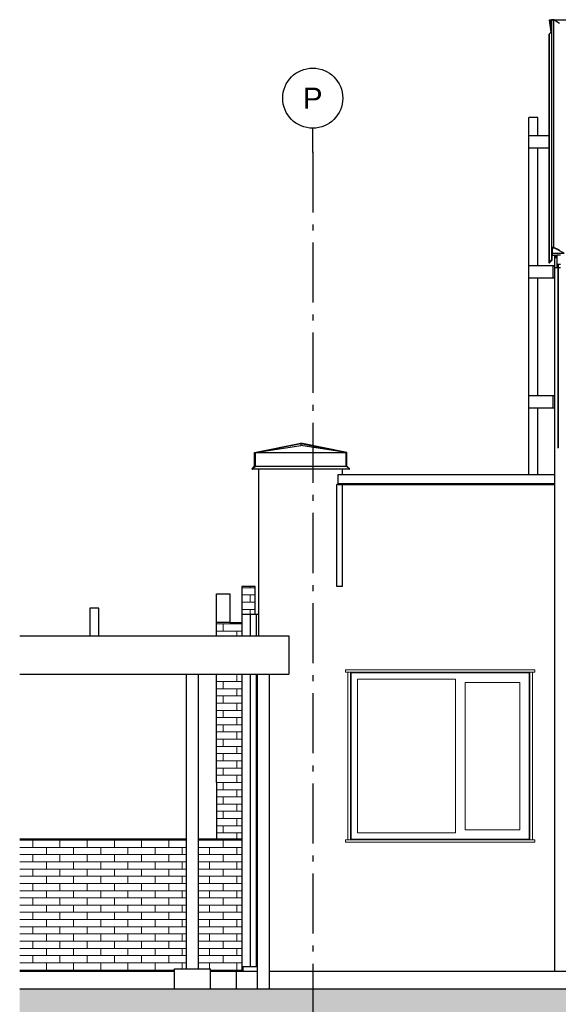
# Model space of a CAD drawing. Header units: millimetres. Extents: x -7120 to 52770, y -970 to 11565.
# Tile 2 of 24: x -7120 to -2641, y 3375 to 11565. Entities that reach past the tile are written whole.
import ezdxf
from ezdxf.enums import TextEntityAlignment as Align

# ---------------------------------------------------------------- set-up
doc = ezdxf.new("R2010")
doc.units = ezdxf.units.MM
doc.header["$LTSCALE"] = 0.5
doc.header["$MEASUREMENT"] = 0
doc.linetypes.add('Akselinje', pattern=[1500, 1000, -200, 100, -200])
doc.linetypes.add('PLINE', pattern=[0])
for name, color, linetype in [('216- Direkte fundamentering', 7, 'Continuous'), ('216- Direkte fundamentering(Nye konstruksjoner)', 7, 'Continuous'), ('222- Søyler', 7, 'Continuous'), ('223- Bjelker', 7, 'Continuous'), ('232- Ikke-bærende yttervegger', 7, 'Continuous'), ('232- Ikke-bærende yttervegger(Nye konstruksjoner)', 7, 'Continuous'), ('235- Utvendig kledning og overflate (Skravur)(Nye konstruksjoner)', 7, 'Continuous'), ('235- Utvendig kledning og overflate(Nye konstruksjoner)', 7, 'Continuous'), ('265- Gesimser_ takrenner og nedløp(Nye konstruksjoner)', 7, 'Continuous'), ('282- Utvendige trapper(Nye konstruksjoner)', 7, 'Continuous'), ('71-- Bearbeidet terreng', 7, 'Continuous'), ('71-- Bearbeidet terreng (Skravur)', 7, 'Continuous'), ('82-- Modullinjer', 7, 'Continuous')]:
    doc.layers.add(name, color=color, linetype=linetype)
doc.layers.add('234- Vinduer_ dører_ porter(Nye konstruksjoner)', color=7, linetype='Continuous', lineweight=0)
doc.layers.add('235- Utvendig kledning og overflate', color=7, linetype='Continuous', lineweight=0)
doc.styles.add('GENERATED_STYLE_1', font='arial.ttf')

# ---------------------------------------------------------------- blocks, each defined once
blk = doc.blocks.new('*X4')
at = {"layer": '235- Utvendig kledning og overflate', "linetype": 'PLINE'}
for p, q in [((-5273.1, 6540), (-5373.1, 6540)), ((-5373.1, 6480), (-5273.1, 6480)), ((-5315.5, 6540), (-5315.5, 6550)), ((-5315.5, 6440), (-5315.5, 6480))]:
    blk.add_line(p, q, dxfattribs=at)
blk = doc.blocks.new('*X5')
at = {"layer": '235- Utvendig kledning og overflate', "linetype": 'PLINE'}
for p, q in [((-5315.5, 6060), (-5315.5, 6120)), ((-5273.1, 6060), (-5373.1, 6060)), ((-5373.1, 6000), (-5273.1, 6000)), ((-5315.5, 5940), (-5315.5, 6000)), ((-5273.1, 5940), (-5373.1, 5940)), ((-5373.1, 5880), (-5273.1, 5880)), ((-5273.1, 5820), (-5373.1, 5820)), ((-5315.5, 5820), (-5315.5, 5880)), ((-5373.1, 5760), (-5273.1, 5760)), ((-5315.5, 5700), (-5315.5, 5760)), ((-5273.1, 5700), (-5373.1, 5700)), ((-5373.1, 5640), (-5273.1, 5640)), ((-5273.1, 5580), (-5373.1, 5580)), ((-5315.5, 5580), (-5315.5, 5640)), ((-5373.1, 5520), (-5273.1, 5520)), ((-5315.5, 5460), (-5315.5, 5520)), ((-5273.1, 5460), (-5373.1, 5460)), ((-5373.1, 5400), (-5273.1, 5400)), ((-5273.1, 5340), (-5373.1, 5340)), ((-5315.5, 5340), (-5315.5, 5400)), ((-5373.1, 5280), (-5273.1, 5280)), ((-5315.5, 5220), (-5315.5, 5280)), ((-5428.6, 5160), (-5428.6, 5220)), ((-5428.6, 5160), (-5428.6, 5220)), ((-5273.1, 5220), (-5373.1, 5220)), ((-5483.1, 5160), (-5428.6, 5160)), ((-5428.6, 5100), (-5483.1, 5100)), ((-5428.6, 5160), (-5273.1, 5160)), ((-5273.1, 5100), (-5428.6, 5100)), ((-5428.6, 5040), (-5428.6, 5100)), ((-5428.6, 5040), (-5428.6, 5100)), ((-5315.5, 5100), (-5315.5, 5160)), ((-5483.1, 5040), (-5428.6, 5040)), ((-5428.6, 5040), (-5273.1, 5040)), ((-5315.5, 4980), (-5315.5, 5040)), ((-5428.6, 4980), (-5483.1, 4980)), ((-5483.1, 4920), (-5428.6, 4920)), ((-5273.1, 4980), (-5428.6, 4980)), ((-5428.6, 4920), (-5428.6, 4980)), ((-5428.6, 4920), (-5428.6, 4980)), ((-5428.6, 4920), (-5273.1, 4920)), ((-5315.5, 4860), (-5315.5, 4920)), ((-5428.6, 4860), (-5483.1, 4860)), ((-5273.1, 4860), (-5428.6, 4860)), ((-5428.6, 4800), (-5428.6, 4860)), ((-5428.6, 4800), (-5428.6, 4860)), ((-5483.1, 4800), (-5428.6, 4800)), ((-5428.6, 4800), (-5273.1, 4800)), ((-5315.5, 4750), (-5315.5, 4800))]:
    blk.add_line(p, q, dxfattribs=at)
blk = doc.blocks.new('*X8')
at = {"layer": '235- Utvendig kledning og overflate(Nye konstruksjoner)', "linetype": 'PLINE'}
for p, q in [((-2640.7, 9530.9), (-2640.7, 8002.7)), ((-2640.7, 8000), (-2640.7, 9530.9))]:
    blk.add_line(p, q, dxfattribs=at)
blk = doc.blocks.new('*X55')
at = {"layer": '235- Utvendig kledning og overflate(Nye konstruksjoner)', "linetype": 'PLINE'}
for p, q in [((-2652.1, 9597.6), (-2671.1, 9597.6)), ((-2671.1, 9597.6), (-2652.1, 9597.6))]:
    blk.add_line(p, q, dxfattribs=at)
blk = doc.blocks.new('*X65')
at = {"layer": '235- Utvendig kledning og overflate', "linetype": 'PLINE'}
for p, q in [((-5428.6, 6060), (-5483.1, 6060)), ((-5483.1, 6000), (-5428.6, 6000)), ((-5373.1, 6060), (-5428.6, 6060)), ((-5428.6, 6000), (-5428.6, 6060)), ((-5428.6, 6000), (-5428.6, 6060)), ((-5428.6, 6000), (-5373.1, 6000)), ((-5428.6, 5940), (-5483.1, 5940)), ((-5373.1, 5940), (-5428.6, 5940)), ((-5428.6, 5880), (-5428.6, 5940)), ((-5428.6, 5880), (-5428.6, 5940)), ((-5483.1, 5880), (-5428.6, 5880)), ((-5428.6, 5820), (-5483.1, 5820)), ((-5428.6, 5880), (-5373.1, 5880)), ((-5373.1, 5820), (-5428.6, 5820)), ((-5428.6, 5760), (-5428.6, 5820)), ((-5428.6, 5760), (-5428.6, 5820)), ((-5483.1, 5760), (-5428.6, 5760)), ((-5428.6, 5760), (-5373.1, 5760)), ((-5428.6, 5700), (-5483.1, 5700)), ((-5373.1, 5700), (-5428.6, 5700)), ((-5428.6, 5640), (-5428.6, 5700)), ((-5428.6, 5640), (-5428.6, 5700)), ((-5483.1, 5640), (-5428.6, 5640)), ((-5428.6, 5580), (-5483.1, 5580)), ((-5428.6, 5640), (-5373.1, 5640)), ((-5373.1, 5580), (-5428.6, 5580)), ((-5428.6, 5520), (-5428.6, 5580)), ((-5428.6, 5520), (-5428.6, 5580)), ((-5483.1, 5520), (-5428.6, 5520)), ((-5428.6, 5520), (-5373.1, 5520)), ((-5428.6, 5460), (-5483.1, 5460)), ((-5373.1, 5460), (-5428.6, 5460)), ((-5428.6, 5400), (-5428.6, 5460)), ((-5428.6, 5400), (-5428.6, 5460)), ((-5483.1, 5400), (-5428.6, 5400)), ((-5428.6, 5340), (-5483.1, 5340)), ((-5428.6, 5400), (-5373.1, 5400)), ((-5373.1, 5340), (-5428.6, 5340)), ((-5428.6, 5280), (-5428.6, 5340)), ((-5428.6, 5280), (-5428.6, 5340)), ((-5483.1, 5280), (-5428.6, 5280)), ((-5428.6, 5280), (-5373.1, 5280)), ((-5428.6, 5220), (-5483.1, 5220)), ((-5373.1, 5220), (-5428.6, 5220))]:
    blk.add_line(p, q, dxfattribs=at)
blk = doc.blocks.new('*X66')
at = {"layer": '235- Utvendig kledning og overflate', "linetype": 'PLINE'}
for p, q in [((-5428.6, 6540), (-5483.1, 6540)), ((-5483.1, 6480), (-5428.6, 6480)), ((-5373.1, 6540), (-5428.6, 6540)), ((-5428.6, 6480), (-5428.6, 6540)), ((-5428.6, 6480), (-5428.6, 6540)), ((-5428.6, 6480), (-5373.1, 6480))]:
    blk.add_line(p, q, dxfattribs=at)
blk = doc.blocks.new('*X67')
at = {"layer": '235- Utvendig kledning og overflate', "linetype": 'PLINE'}
for p, q in [((-5202.4, 6840), (-5273.1, 6840)), ((-5202.4, 6840), (-5202.4, 6850)), ((-5202.4, 6840), (-5202.4, 6850)), ((-5163.1, 6840), (-5202.4, 6840)), ((-5273.1, 6780), (-5202.4, 6780)), ((-5202.4, 6720), (-5273.1, 6720)), ((-5202.4, 6780), (-5163.1, 6780)), ((-5202.4, 6720), (-5202.4, 6780)), ((-5202.4, 6720), (-5202.4, 6780)), ((-5163.1, 6720), (-5202.4, 6720)), ((-5273.1, 6660), (-5202.4, 6660)), ((-5202.4, 6660), (-5163.1, 6660)), ((-5202.4, 6620), (-5202.4, 6660)), ((-5202.4, 6620), (-5202.4, 6660))]:
    blk.add_line(p, q, dxfattribs=at)
blk = doc.blocks.new('*X68')
at = {"layer": '235- Utvendig kledning og overflate', "linetype": 'PLINE'}
for p, q in [((-7011.9, 4740), (-7120.4, 4740)), ((-7120.4, 4680), (-7011.9, 4680)), ((-6785.7, 4740), (-7011.9, 4740)), ((-7011.9, 4680), (-7011.9, 4740)), ((-7011.9, 4680), (-7011.9, 4740)), ((-7011.9, 4680), (-6785.7, 4680)), ((-6898.8, 4740), (-6898.8, 4750)), ((-6898.8, 4620), (-6898.8, 4680)), ((-6559.5, 4740), (-6785.7, 4740)), ((-6785.7, 4680), (-6785.7, 4740)), ((-6785.7, 4680), (-6785.7, 4740)), ((-6785.7, 4680), (-6559.5, 4680)), ((-6672.6, 4740), (-6672.6, 4750)), ((-6672.6, 4620), (-6672.6, 4680)), ((-6333.3, 4740), (-6559.5, 4740)), ((-6559.5, 4680), (-6559.5, 4740)), ((-6559.5, 4680), (-6559.5, 4740)), ((-6559.5, 4680), (-6333.3, 4680)), ((-6446.4, 4740), (-6446.4, 4750)), ((-6446.4, 4620), (-6446.4, 4680)), ((-6107.1, 4740), (-6333.3, 4740)), ((-6333.3, 4680), (-6333.3, 4740)), ((-6333.3, 4680), (-6333.3, 4740)), ((-6333.3, 4680), (-6107.1, 4680)), ((-6220.2, 4740), (-6220.2, 4750)), ((-6220.2, 4620), (-6220.2, 4680)), ((-5880.9, 4740), (-6107.1, 4740)), ((-6107.1, 4680), (-6107.1, 4740)), ((-6107.1, 4680), (-6107.1, 4740)), ((-6107.1, 4680), (-5880.9, 4680)), ((-5994, 4740), (-5994, 4750)), ((-5994, 4620), (-5994, 4680)), ((-5733.1, 4740), (-5880.9, 4740)), ((-5880.9, 4680), (-5880.9, 4740)), ((-5880.9, 4680), (-5880.9, 4740)), ((-5880.9, 4680), (-5733.1, 4680)), ((-5767.8, 4740), (-5767.8, 4750)), ((-5767.8, 4620), (-5767.8, 4680)), ((-7011.9, 4620), (-7120.4, 4620)), ((-6785.7, 4620), (-7011.9, 4620)), ((-7011.9, 4560), (-7011.9, 4620)), ((-7011.9, 4560), (-7011.9, 4620)), ((-6559.5, 4620), (-6785.7, 4620)), ((-6785.7, 4560), (-6785.7, 4620)), ((-6785.7, 4560), (-6785.7, 4620)), ((-6333.3, 4620), (-6559.5, 4620)), ((-6559.5, 4560), (-6559.5, 4620)), ((-6559.5, 4560), (-6559.5, 4620)), ((-6107.1, 4620), (-6333.3, 4620)), ((-6333.3, 4560), (-6333.3, 4620)), ((-6333.3, 4560), (-6333.3, 4620)), ((-5880.9, 4620), (-6107.1, 4620)), ((-6107.1, 4560), (-6107.1, 4620)), ((-6107.1, 4560), (-6107.1, 4620)), ((-5733.1, 4620), (-5880.9, 4620)), ((-5880.9, 4560), (-5880.9, 4620)), ((-5880.9, 4560), (-5880.9, 4620)), ((-7120.4, 4560), (-7011.9, 4560)), ((-7011.9, 4560), (-6785.7, 4560)), ((-6898.8, 4500), (-6898.8, 4560)), ((-6785.7, 4560), (-6559.5, 4560)), ((-6672.6, 4500), (-6672.6, 4560)), ((-6559.5, 4560), (-6333.3, 4560)), ((-6446.4, 4500), (-6446.4, 4560)), ((-6333.3, 4560), (-6107.1, 4560)), ((-6220.2, 4500), (-6220.2, 4560)), ((-6107.1, 4560), (-5880.9, 4560)), ((-5994, 4500), (-5994, 4560)), ((-5880.9, 4560), (-5733.1, 4560)), ((-5767.8, 4500), (-5767.8, 4560)), ((-7011.9, 4500), (-7120.4, 4500)), ((-7120.4, 4440), (-7011.9, 4440)), ((-6785.7, 4500), (-7011.9, 4500)), ((-7011.9, 4440), (-7011.9, 4500)), ((-7011.9, 4440), (-7011.9, 4500)), ((-7011.9, 4440), (-6785.7, 4440)), ((-6898.8, 4380), (-6898.8, 4440)), ((-6559.5, 4500), (-6785.7, 4500)), ((-6785.7, 4440), (-6785.7, 4500)), ((-6785.7, 4440), (-6785.7, 4500)), ((-6785.7, 4440), (-6559.5, 4440)), ((-6672.6, 4380), (-6672.6, 4440)), ((-6333.3, 4500), (-6559.5, 4500)), ((-6559.5, 4440), (-6559.5, 4500)), ((-6559.5, 4440), (-6559.5, 4500)), ((-6559.5, 4440), (-6333.3, 4440)), ((-6446.4, 4380), (-6446.4, 4440)), ((-6107.1, 4500), (-6333.3, 4500)), ((-6333.3, 4440), (-6333.3, 4500)), ((-6333.3, 4440), (-6333.3, 4500)), ((-6333.3, 4440), (-6107.1, 4440)), ((-6220.2, 4380), (-6220.2, 4440)), ((-5880.9, 4500), (-6107.1, 4500)), ((-6107.1, 4440), (-6107.1, 4500)), ((-6107.1, 4440), (-6107.1, 4500)), ((-6107.1, 4440), (-5880.9, 4440)), ((-5994, 4380), (-5994, 4440)), ((-5733.1, 4500), (-5880.9, 4500)), ((-5880.9, 4440), (-5880.9, 4500)), ((-5880.9, 4440), (-5880.9, 4500)), ((-5880.9, 4440), (-5733.1, 4440)), ((-5767.8, 4380), (-5767.8, 4440)), ((-7011.9, 4380), (-7120.4, 4380)), ((-6785.7, 4380), (-7011.9, 4380)), ((-7011.9, 4320), (-7011.9, 4380)), ((-7011.9, 4320), (-7011.9, 4380)), ((-6559.5, 4380), (-6785.7, 4380)), ((-6785.7, 4320), (-6785.7, 4380)), ((-6785.7, 4320), (-6785.7, 4380)), ((-6333.3, 4380), (-6559.5, 4380)), ((-6559.5, 4320), (-6559.5, 4380)), ((-6559.5, 4320), (-6559.5, 4380)), ((-6107.1, 4380), (-6333.3, 4380)), ((-6333.3, 4320), (-6333.3, 4380)), ((-6333.3, 4320), (-6333.3, 4380)), ((-5880.9, 4380), (-6107.1, 4380)), ((-6107.1, 4320), (-6107.1, 4380)), ((-6107.1, 4320), (-6107.1, 4380)), ((-5733.1, 4380), (-5880.9, 4380)), ((-5880.9, 4320), (-5880.9, 4380)), ((-5880.9, 4320), (-5880.9, 4380)), ((-7120.4, 4320), (-7011.9, 4320)), ((-7011.9, 4260), (-7120.4, 4260)), ((-7011.9, 4320), (-6785.7, 4320)), ((-6785.7, 4260), (-7011.9, 4260)), ((-7011.9, 4200), (-7011.9, 4260)), ((-7011.9, 4200), (-7011.9, 4260)), ((-6898.8, 4260), (-6898.8, 4320)), ((-6785.7, 4320), (-6559.5, 4320)), ((-6559.5, 4260), (-6785.7, 4260)), ((-6785.7, 4200), (-6785.7, 4260)), ((-6785.7, 4200), (-6785.7, 4260)), ((-6672.6, 4260), (-6672.6, 4320)), ((-6559.5, 4320), (-6333.3, 4320)), ((-6333.3, 4260), (-6559.5, 4260)), ((-6559.5, 4200), (-6559.5, 4260)), ((-6559.5, 4200), (-6559.5, 4260)), ((-6446.4, 4260), (-6446.4, 4320)), ((-6333.3, 4320), (-6107.1, 4320)), ((-6107.1, 4260), (-6333.3, 4260)), ((-6333.3, 4200), (-6333.3, 4260)), ((-6333.3, 4200), (-6333.3, 4260)), ((-6220.2, 4260), (-6220.2, 4320)), ((-6107.1, 4320), (-5880.9, 4320)), ((-5880.9, 4260), (-6107.1, 4260)), ((-6107.1, 4200), (-6107.1, 4260)), ((-6107.1, 4200), (-6107.1, 4260)), ((-5994, 4260), (-5994, 4320)), ((-5880.9, 4320), (-5733.1, 4320)), ((-5733.1, 4260), (-5880.9, 4260)), ((-5880.9, 4200), (-5880.9, 4260)), ((-5880.9, 4200), (-5880.9, 4260)), ((-5767.8, 4260), (-5767.8, 4320)), ((-7120.4, 4200), (-7011.9, 4200)), ((-7011.9, 4200), (-6785.7, 4200)), ((-6898.8, 4140), (-6898.8, 4200)), ((-6785.7, 4200), (-6559.5, 4200)), ((-6672.6, 4140), (-6672.6, 4200)), ((-6559.5, 4200), (-6333.3, 4200)), ((-6446.4, 4140), (-6446.4, 4200)), ((-6333.3, 4200), (-6107.1, 4200)), ((-6220.2, 4140), (-6220.2, 4200)), ((-6107.1, 4200), (-5880.9, 4200)), ((-5994, 4140), (-5994, 4200)), ((-5880.9, 4200), (-5733.1, 4200)), ((-5767.8, 4140), (-5767.8, 4200)), ((-7011.9, 4140), (-7120.4, 4140)), ((-6785.7, 4140), (-7011.9, 4140)), ((-7011.9, 4080), (-7011.9, 4140)), ((-7011.9, 4080), (-7011.9, 4140)), ((-6559.5, 4140), (-6785.7, 4140)), ((-6785.7, 4080), (-6785.7, 4140)), ((-6785.7, 4080), (-6785.7, 4140)), ((-6333.3, 4140), (-6559.5, 4140)), ((-6559.5, 4080), (-6559.5, 4140)), ((-6559.5, 4080), (-6559.5, 4140)), ((-6107.1, 4140), (-6333.3, 4140)), ((-6333.3, 4080), (-6333.3, 4140)), ((-6333.3, 4080), (-6333.3, 4140)), ((-5880.9, 4140), (-6107.1, 4140)), ((-6107.1, 4080), (-6107.1, 4140)), ((-6107.1, 4080), (-6107.1, 4140)), ((-5733.1, 4140), (-5880.9, 4140)), ((-5880.9, 4080), (-5880.9, 4140)), ((-5880.9, 4080), (-5880.9, 4140)), ((-7120.4, 4080), (-7011.9, 4080)), ((-7011.9, 4020), (-7120.4, 4020)), ((-7011.9, 4080), (-6785.7, 4080)), ((-6785.7, 4020), (-7011.9, 4020)), ((-7011.9, 3960), (-7011.9, 4020)), ((-7011.9, 3960), (-7011.9, 4020)), ((-6898.8, 4020), (-6898.8, 4080)), ((-6785.7, 4080), (-6559.5, 4080)), ((-6559.5, 4020), (-6785.7, 4020)), ((-6785.7, 3960), (-6785.7, 4020)), ((-6785.7, 3960), (-6785.7, 4020)), ((-6672.6, 4020), (-6672.6, 4080)), ((-6559.5, 4080), (-6333.3, 4080)), ((-6333.3, 4020), (-6559.5, 4020)), ((-6559.5, 3960), (-6559.5, 4020)), ((-6559.5, 3960), (-6559.5, 4020)), ((-6446.4, 4020), (-6446.4, 4080)), ((-6333.3, 4080), (-6107.1, 4080)), ((-6107.1, 4020), (-6333.3, 4020)), ((-6333.3, 3960), (-6333.3, 4020)), ((-6333.3, 3960), (-6333.3, 4020)), ((-6220.2, 4020), (-6220.2, 4080)), ((-6107.1, 4080), (-5880.9, 4080)), ((-5880.9, 4020), (-6107.1, 4020)), ((-6107.1, 3960), (-6107.1, 4020)), ((-6107.1, 3960), (-6107.1, 4020)), ((-5994, 4020), (-5994, 4080)), ((-5880.9, 4080), (-5733.1, 4080)), ((-5733.1, 4020), (-5880.9, 4020)), ((-5880.9, 3960), (-5880.9, 4020)), ((-5880.9, 3960), (-5880.9, 4020)), ((-5767.8, 4020), (-5767.8, 4080)), ((-7120.4, 3960), (-7011.9, 3960)), ((-7011.9, 3960), (-6785.7, 3960)), ((-6898.8, 3900), (-6898.8, 3960)), ((-6785.7, 3960), (-6559.5, 3960)), ((-6672.6, 3900), (-6672.6, 3960)), ((-6559.5, 3960), (-6333.3, 3960)), ((-6446.4, 3900), (-6446.4, 3960)), ((-6333.3, 3960), (-6107.1, 3960)), ((-6220.2, 3900), (-6220.2, 3960)), ((-6107.1, 3960), (-5880.9, 3960)), ((-5994, 3900), (-5994, 3960)), ((-5880.9, 3960), (-5733.1, 3960)), ((-5767.8, 3900), (-5767.8, 3960)), ((-7011.9, 3900), (-7120.4, 3900)), ((-6785.7, 3900), (-7011.9, 3900)), ((-7011.9, 3840), (-7011.9, 3900)), ((-7011.9, 3840), (-7011.9, 3900)), ((-6559.5, 3900), (-6785.7, 3900)), ((-6785.7, 3840), (-6785.7, 3900)), ((-6785.7, 3840), (-6785.7, 3900)), ((-6333.3, 3900), (-6559.5, 3900)), ((-6559.5, 3840), (-6559.5, 3900)), ((-6559.5, 3840), (-6559.5, 3900)), ((-6107.1, 3900), (-6333.3, 3900)), ((-6333.3, 3840), (-6333.3, 3900)), ((-6333.3, 3840), (-6333.3, 3900)), ((-5880.9, 3900), (-6107.1, 3900)), ((-6107.1, 3840), (-6107.1, 3900)), ((-6107.1, 3840), (-6107.1, 3900)), ((-5733.1, 3900), (-5880.9, 3900)), ((-5880.9, 3840), (-5880.9, 3900)), ((-5880.9, 3840), (-5880.9, 3900)), ((-7120.4, 3840), (-7011.9, 3840)), ((-7011.9, 3780), (-7120.4, 3780)), ((-7011.9, 3840), (-6785.7, 3840)), ((-6785.7, 3780), (-7011.9, 3780)), ((-7011.9, 3720), (-7011.9, 3780)), ((-7011.9, 3720), (-7011.9, 3780)), ((-6898.8, 3780), (-6898.8, 3840)), ((-6785.7, 3840), (-6559.5, 3840)), ((-6559.5, 3780), (-6785.7, 3780)), ((-6785.7, 3720), (-6785.7, 3780)), ((-6785.7, 3720), (-6785.7, 3780)), ((-6672.6, 3780), (-6672.6, 3840)), ((-6559.5, 3840), (-6333.3, 3840)), ((-6333.3, 3780), (-6559.5, 3780)), ((-6559.5, 3720), (-6559.5, 3780)), ((-6559.5, 3720), (-6559.5, 3780)), ((-6446.4, 3780), (-6446.4, 3840)), ((-6333.3, 3840), (-6107.1, 3840)), ((-6107.1, 3780), (-6333.3, 3780)), ((-6333.3, 3720), (-6333.3, 3780)), ((-6333.3, 3720), (-6333.3, 3780)), ((-6220.2, 3780), (-6220.2, 3840)), ((-6107.1, 3840), (-5880.9, 3840)), ((-5880.9, 3780), (-6107.1, 3780)), ((-6107.1, 3720), (-6107.1, 3780)), ((-6107.1, 3720), (-6107.1, 3780)), ((-5994, 3780), (-5994, 3840)), ((-5880.9, 3840), (-5733.1, 3840)), ((-5733.1, 3780), (-5880.9, 3780)), ((-5880.9, 3720), (-5880.9, 3780)), ((-5880.9, 3720), (-5880.9, 3780)), ((-5767.8, 3780), (-5767.8, 3840)), ((-7120.4, 3720), (-7011.9, 3720)), ((-7011.9, 3720), (-6785.7, 3720)), ((-6898.8, 3660), (-6898.8, 3720)), ((-6785.7, 3720), (-6559.5, 3720)), ((-6672.6, 3660), (-6672.6, 3720)), ((-6559.5, 3720), (-6333.3, 3720)), ((-6446.4, 3660), (-6446.4, 3720)), ((-6333.3, 3720), (-6107.1, 3720)), ((-6220.2, 3660), (-6220.2, 3720)), ((-6107.1, 3720), (-5880.9, 3720)), ((-5994, 3660), (-5994, 3720)), ((-5880.9, 3720), (-5733.1, 3720)), ((-5767.8, 3670), (-5767.8, 3720)), ((-7011.9, 3660), (-7120.4, 3660)), ((-6785.7, 3660), (-7011.9, 3660)), ((-7011.9, 3650), (-7011.9, 3660)), ((-7011.9, 3650), (-7011.9, 3660)), ((-6559.5, 3660), (-6785.7, 3660)), ((-6785.7, 3650), (-6785.7, 3660)), ((-6785.7, 3650), (-6785.7, 3660)), ((-6333.3, 3660), (-6559.5, 3660)), ((-6559.5, 3650), (-6559.5, 3660)), ((-6559.5, 3650), (-6559.5, 3660)), ((-6107.1, 3660), (-6333.3, 3660)), ((-6333.3, 3650), (-6333.3, 3660)), ((-6333.3, 3650), (-6333.3, 3660)), ((-5880.9, 3660), (-6107.1, 3660)), ((-6107.1, 3650), (-6107.1, 3660)), ((-6107.1, 3650), (-6107.1, 3660)), ((-5833.1, 3660), (-5880.9, 3660)), ((-5880.9, 3650), (-5880.9, 3660)), ((-5880.9, 3650), (-5880.9, 3660))]:
    blk.add_line(p, q, dxfattribs=at)
blk = doc.blocks.new('*X69')
at = {"layer": '235- Utvendig kledning og overflate', "linetype": 'PLINE'}
for p, q in [((-5428.6, 4740), (-5633.1, 4740)), ((-5633.1, 4680), (-5428.6, 4680)), ((-5541.7, 4740), (-5541.7, 4750)), ((-5541.7, 4620), (-5541.7, 4680)), ((-5273.1, 4740), (-5428.6, 4740)), ((-5428.6, 4680), (-5428.6, 4740)), ((-5428.6, 4680), (-5428.6, 4740)), ((-5428.6, 4680), (-5273.1, 4680)), ((-5315.5, 4740), (-5315.5, 4750)), ((-5315.5, 4620), (-5315.5, 4680)), ((-5428.6, 4620), (-5633.1, 4620)), ((-5273.1, 4620), (-5428.6, 4620)), ((-5428.6, 4560), (-5428.6, 4620)), ((-5428.6, 4560), (-5428.6, 4620)), ((-5633.1, 4560), (-5428.6, 4560)), ((-5541.7, 4500), (-5541.7, 4560)), ((-5428.6, 4560), (-5273.1, 4560)), ((-5315.5, 4500), (-5315.5, 4560)), ((-5428.6, 4500), (-5633.1, 4500)), ((-5633.1, 4440), (-5428.6, 4440)), ((-5541.7, 4380), (-5541.7, 4440)), ((-5273.1, 4500), (-5428.6, 4500)), ((-5428.6, 4440), (-5428.6, 4500)), ((-5428.6, 4440), (-5428.6, 4500)), ((-5428.6, 4440), (-5273.1, 4440)), ((-5315.5, 4380), (-5315.5, 4440)), ((-5428.6, 4380), (-5633.1, 4380)), ((-5273.1, 4380), (-5428.6, 4380)), ((-5428.6, 4320), (-5428.6, 4380)), ((-5428.6, 4320), (-5428.6, 4380)), ((-5633.1, 4320), (-5428.6, 4320)), ((-5428.6, 4260), (-5633.1, 4260)), ((-5541.7, 4260), (-5541.7, 4320)), ((-5428.6, 4320), (-5273.1, 4320)), ((-5273.1, 4260), (-5428.6, 4260)), ((-5428.6, 4200), (-5428.6, 4260)), ((-5428.6, 4200), (-5428.6, 4260)), ((-5315.5, 4260), (-5315.5, 4320)), ((-5633.1, 4200), (-5428.6, 4200)), ((-5541.7, 4140), (-5541.7, 4200)), ((-5428.6, 4200), (-5273.1, 4200)), ((-5315.5, 4140), (-5315.5, 4200)), ((-5428.6, 4140), (-5633.1, 4140)), ((-5273.1, 4140), (-5428.6, 4140)), ((-5428.6, 4080), (-5428.6, 4140)), ((-5428.6, 4080), (-5428.6, 4140)), ((-5633.1, 4080), (-5428.6, 4080)), ((-5428.6, 4020), (-5633.1, 4020)), ((-5541.7, 4020), (-5541.7, 4080)), ((-5428.6, 4080), (-5273.1, 4080)), ((-5273.1, 4020), (-5428.6, 4020)), ((-5428.6, 3960), (-5428.6, 4020)), ((-5428.6, 3960), (-5428.6, 4020)), ((-5315.5, 4020), (-5315.5, 4080)), ((-5633.1, 3960), (-5428.6, 3960)), ((-5541.7, 3900), (-5541.7, 3960)), ((-5428.6, 3960), (-5273.1, 3960)), ((-5315.5, 3900), (-5315.5, 3960)), ((-5428.6, 3900), (-5633.1, 3900)), ((-5273.1, 3900), (-5428.6, 3900)), ((-5428.6, 3840), (-5428.6, 3900)), ((-5428.6, 3840), (-5428.6, 3900)), ((-5633.1, 3840), (-5428.6, 3840)), ((-5428.6, 3780), (-5633.1, 3780)), ((-5541.7, 3780), (-5541.7, 3840)), ((-5428.6, 3840), (-5273.1, 3840)), ((-5273.1, 3780), (-5428.6, 3780)), ((-5428.6, 3720), (-5428.6, 3780)), ((-5428.6, 3720), (-5428.6, 3780)), ((-5315.5, 3780), (-5315.5, 3840)), ((-5633.1, 3720), (-5428.6, 3720)), ((-5541.7, 3670), (-5541.7, 3720)), ((-5428.6, 3720), (-5273.1, 3720)), ((-5315.5, 3660), (-5315.5, 3720)), ((-5428.6, 3660), (-5533.1, 3660)), ((-5273.1, 3660), (-5428.6, 3660)), ((-5428.6, 3650), (-5428.6, 3660)), ((-5428.6, 3650), (-5428.6, 3660))]:
    blk.add_line(p, q, dxfattribs=at)
blk = doc.blocks.new('*X70')
at = {"layer": '235- Utvendig kledning og overflate (Skravur)(Nye konstruksjoner)', "linetype": 'PLINE'}
for p, q in [((-5200, 4000), (-5200, 6120)), ((-5150, 4000), (-5150, 6120)), ((-5200, 3690), (-5200, 4000)), ((-5150, 3690), (-5150, 4000))]:
    blk.add_line(p, q, dxfattribs=at)
blk = doc.blocks.new('*X71')
at = {"layer": '235- Utvendig kledning og overflate (Skravur)(Nye konstruksjoner)', "linetype": 'PLINE'}
for p, q in [((-5200, 6440), (-5200, 6620)), ((-5150, 6440), (-5150, 6620))]:
    blk.add_line(p, q, dxfattribs=at)
blk = doc.blocks.new('Standard grid marker[6]', base_point=(-4683.1, 10662.6))
at = {"layer": '82-- Modullinjer', "linetype": 'Akselinje'}
for q in [(-4683.1, 10662.6), (-4683.1, -270)]:
    blk.add_line((-4683.1, 10462.6), q, dxfattribs=at)
at = {"layer": '82-- Modullinjer', "linetype": 'PLINE'}
blk.add_circle((-4683.1, 10912.6), 250, dxfattribs=at)
at = {"layer": '82-- Modullinjer', "linetype": 'Akselinje'}
blk.add_point((-4683.1, 10462.6), dxfattribs=at)
blk.add_point((-4683.1, 10462.6), dxfattribs=at)
at = {"layer": '82-- Modullinjer', "style": 'GENERATED_STYLE_1'}
for tag, p in [('AC_MarkerText_1_0', (-4683.1, 11000.1)), ('AC_MarkerText_1_1', (-4683.1, -632.5))]:
    blk.add_attdef(tag, text='', height=175, rotation=360, dxfattribs=at).set_placement(p, align=Align.TOP_CENTER)

msp = doc.modelspace()

# ---------------------------------------------------------------- hatches: boundary and pattern name
at = {"layer": '71-- Bearbeidet terreng (Skravur)', "linetype": 'Continuous'}
msp.add_hatch(color=256, dxfattribs=at).paths.add_polyline_path([(-7120.4, 3500), (-7120.4, 2500), (52770.3, 2500), (52770.3, 3500)])

# ---------------------------------------------------------------- linework, layer by layer
at = {"layer": '216- Direkte fundamentering', "linetype": 'PLINE'}
for p, q in [((-5273.1, 3690), (-5263.1, 3690)), ((-5263.1, 3650), (-5263.1, 3690)), ((-5263.1, 3690), (-5143.1, 3690))]:
    msp.add_line(p, q, dxfattribs=at)
at = {"layer": '216- Direkte fundamentering(Nye konstruksjoner)', "linetype": 'PLINE'}
for p, q in [((-5833.1, 3670), (-5533.1, 3670)), ((-5833.1, 3500), (-5833.1, 3670)), ((-5533.1, 3500), (-5533.1, 3670))]:
    msp.add_line(p, q, dxfattribs=at)
at = {"layer": '222- Søyler', "linetype": 'PLINE'}
for p, q in [((-5733.1, 3670), (-5733.1, 6120)), ((-5633.1, 3670), (-5633.1, 6120)), ((-5143.1, 3500), (-5143.1, 6120)), ((-5143.1, 6120), (-5043.1, 6120)), ((-5043.1, 3500), (-5043.1, 6120))]:
    msp.add_line(p, q, dxfattribs=at)
at = {"layer": '223- Bjelker', "linetype": 'PLINE'}
for p, q in [((-6463.1, 6670), (-6538.1, 6670)), ((-6538.1, 6670), (-6538.1, 6440)), ((-6463.1, 6440), (-6463.1, 6670)), ((-7120.4, 6440), (-6538.1, 6440)), ((-6538.1, 6440), (-6463.1, 6440)), ((-6463.1, 6440), (-4883.1, 6440)), ((-4883.1, 6440), (-4883.1, 6120)), ((-7120.4, 6120), (-5143.1, 6120)), ((-5043.1, 6120), (-4883.1, 6120))]:
    msp.add_line(p, q, dxfattribs=at)
at = {"layer": '232- Ikke-bærende yttervegger', "linetype": 'PLINE'}
for p, q in [((-5163.1, 6850), (-5273.1, 6850)), ((-5273.1, 6850), (-5273.1, 6620)), ((-5163.1, 6620), (-5163.1, 6850)), ((-5483.1, 6790), (-5373.1, 6790)), ((-5483.1, 6550), (-5483.1, 6790)), ((-5373.1, 6790), (-5373.1, 6550)), ((-5373.1, 6550), (-5483.1, 6550)), ((-5483.1, 6440), (-5483.1, 6550)), ((-5373.1, 6550), (-5273.1, 6550)), ((-5483.1, 5220), (-5483.1, 6120)), ((-5483.1, 5220), (-5483.1, 4750)), ((-7120.4, 4750), (-5733.1, 4750)), ((-5633.1, 4750), (-5273.1, 4750)), ((-5273.1, 4750), (-5273.1, 3650)), ((-7120.4, 3650), (-5833.1, 3650)), ((-5533.1, 3650), (-5319.1, 3650))]:
    msp.add_line(p, q, dxfattribs=at)
at = {"layer": '232- Ikke-bærende yttervegger(Nye konstruksjoner)', "linetype": 'PLINE'}
for p, q in [((-4474.1, 7700), (-4483.1, 7700)), ((-4483.1, 6850), (-4483.1, 7700)), ((-4435.1, 6850), (-4483.1, 6850))]:
    msp.add_line(p, q, dxfattribs=at)
at = {"layer": '234- Vinduer_ dører_ porter(Nye konstruksjoner)', "linetype": 'PLINE'}
for p, q in [((-4410.1, 6137), (-4410.1, 6157)), ((-4410.1, 6157), (-2836.1, 6157)), ((-2836.1, 6137), (-2836.1, 6157)), ((-4410.1, 6137), (-4390.1, 6137)), ((-4370.1, 6137), (-4390.1, 6137)), ((-4390.1, 6137), (-4390.1, 4743)), ((-4370.1, 4743), (-4370.1, 6137)), ((-4370.1, 6137), (-2876.1, 6137)), ((-4364.1, 4749), (-4364.1, 6131)), ((-4364.1, 6131), (-2882.1, 6131)), ((-4312.1, 4801), (-4312.1, 6079)), ((-4312.1, 6079), (-3496.1, 6079)), ((-3496.1, 6079), (-3496.1, 4801)), ((-2882.1, 6131), (-2882.1, 4749)), ((-2856.1, 6137), (-2876.1, 6137)), ((-2876.1, 6137), (-2876.1, 4743)), ((-2856.1, 4743), (-2856.1, 6137)), ((-2856.1, 6137), (-2836.1, 6137)), ((-3414.1, 4827), (-3414.1, 6053)), ((-3414.1, 6053), (-2960.1, 6053)), ((-2960.1, 6053), (-2960.1, 4827)), ((-3496.1, 4801), (-4312.1, 4801)), ((-2960.1, 4827), (-3414.1, 4827)), ((-4410.1, 4723), (-4410.1, 4743)), ((-4410.1, 4743), (-4390.1, 4743)), ((-4410.1, 4723), (-2836.1, 4723)), ((-4390.1, 4743), (-4370.1, 4743)), ((-4370.1, 4743), (-2876.1, 4743)), ((-2882.1, 4749), (-4364.1, 4749)), ((-2876.1, 4743), (-2856.1, 4743)), ((-2856.1, 4743), (-2836.1, 4743)), ((-2836.1, 4723), (-2836.1, 4743))]:
    msp.add_line(p, q, dxfattribs=at)
at = {"layer": '235- Utvendig kledning og overflate(Nye konstruksjoner)', "linetype": 'PLINE'}
for p, q in [((-2671.1, 9503), (-2671.1, 6850)), ((-2652.1, 9530.9), (-2622.1, 9530.9)), ((-5131.1, 6620), (-5131.1, 7825.9)), ((-4435.1, 7779.6), (-4435.1, 7825.9)), ((-4435.1, 6850), (-4435.1, 7700)), ((-2671.1, 6850), (-2671.1, 3650)), ((-5273.1, 6620), (-5131.1, 6620)), ((-5273.1, 6620), (-5273.1, 6440)), ((-5131.1, 6440), (-5131.1, 6620)), ((-5273.1, 6120), (-5273.1, 4750)), ((-5319.1, 3650), (-5143.1, 3650)), ((-5319.1, 3650), (-5319.1, 3500)), ((-5043.1, 3650), (-2671.1, 3650)), ((-2671.1, 3650), (-2433.1, 3650))]:
    msp.add_line(p, q, dxfattribs=at)
at = {"layer": '265- Gesimser_ takrenner og nedløp(Nye konstruksjoner)', "linetype": 'PLINE'}
for p, q in [((-2714, 11564.6), (-2697.1, 11564.6)), ((-2700.9, 11460.4), (-2714, 11564.6)), ((-2711.8, 11562.6), (-2706.5, 11519.9)), ((-2697.1, 11562.6), (-2711.8, 11562.6)), ((-2706.5, 11554.7), (-2697.1, 11559.4)), ((-2706.5, 11519.9), (-2706.5, 11554.7)), ((-2697.1, 11557.1), (-2704.6, 11553.3)), ((-2704.6, 11553.3), (-2704.6, 11519.8)), ((-2690.8, 11564.6), (-2697.1, 11565.5)), ((-2697.1, 11565.5), (-2697.1, 9671.5)), ((-2690.4, 11564.5), (-2690.8, 11564.6)), ((-2690.8, 11564.6), (-2690.5, 11564.6)), ((-2690.5, 11564.6), (-2690.4, 11564.5)), ((-2690.5, 11564.6), (12324.3, 11564.6)), ((-2678.2, 11562.9), (-2690.4, 11564.5)), ((-2630.1, 11532.4), (-2678.2, 11562.9)), ((-2678.2, 9671.5), (-2678.2, 11562.9)), ((-2699, 11460.4), (-2706.5, 11519.9)), ((-2704.6, 11519.8), (-2702.3, 11501.7)), ((-2704.6, 11519.8), (-2697.1, 11518.8)), ((-2702.3, 11501.7), (-2697.3, 11461.9)), ((-2697.1, 11500.9), (-2702.3, 11501.7)), ((-2717.7, 11444.5), (-2718.4, 11442.8)), ((-2718.4, 11442.8), (-2718.4, 9543.8)), ((-2705.3, 11455.1), (-2717.7, 11444.5)), ((-2717.7, 11444.5), (-2717.7, 9545.6)), ((-2697.3, 11461.9), (-2705.3, 11455.1)), ((-2705.3, 11455.1), (-2700.9, 11460.4)), ((-2697.1, 11462.1), (-2697.3, 11461.9)), ((-2678.2, 9671.5), (-2697.1, 9671.5)), ((-2697.1, 9671.5), (-2697.1, 9566.4)), ((-2678.7, 9669.5), (-2695.1, 9659.3)), ((-2695.1, 9669.5), (-2678.7, 9669.5)), ((-2695.1, 9659.3), (-2695.1, 9669.5)), ((-2678.6, 9667.2), (-2693.1, 9658.1)), ((-2678.7, 9669.5), (-2631, 9645.4)), ((-2593.1, 9624), (-2678.6, 9667.2)), ((-2630.1, 9647.2), (-2678.2, 9671.5)), ((-2695.1, 9565.5), (-2695.1, 9659.3)), ((-2693.1, 9658.1), (-2693.1, 9624)), ((-2693.1, 9624), (-2693.1, 9605.9)), ((-2693.1, 9624), (-2593.1, 9624)), ((-2693.1, 9565.5), (-2693.1, 9605.9)), ((-2693.1, 9605.9), (-2652.1, 9605.9)), ((-2671.1, 9605.9), (-2671.1, 9585.7)), ((-2671.1, 9585.7), (-2671.1, 9503)), ((-2652.1, 9585.7), (-2671.1, 9585.7)), ((-2652.1, 9605.9), (-2652.1, 9585.7)), ((-2622.1, 9605.9), (-2652.1, 9605.9)), ((-2652.1, 9585.7), (-2652.1, 9503)), ((-2717.7, 9545.6), (-2718.4, 9543.8)), ((-2718.4, 9543.8), (-2717.7, 9542)), ((-2697.1, 9566.4), (-2717.7, 9545.6)), ((-2717.7, 9542), (-2715.9, 9541.3)), ((-2716.3, 9544.1), (-2695.1, 9565.5)), ((-2715.6, 9543.4), (-2716.3, 9544.1)), ((-2715.9, 9541.3), (-2714.2, 9542)), ((-2705, 9554.1), (-2715.6, 9543.4)), ((-2715.6, 9544.8), (-2715.6, 9543.4)), ((-2714.2, 9542), (-2703.6, 9552.7)), ((-2705, 9555.5), (-2705, 9554.1)), ((-2703.6, 9552.7), (-2705, 9554.1)), ((-2703.6, 9557), (-2703.6, 9552.7)), ((-2695.1, 9565.5), (-2693.1, 9565.5)), ((-2671.1, 9503), (-2652.1, 9503)), ((-2652.1, 9503), (-2622.1, 9503)), ((-5167.1, 7966.2), (-4783.1, 8043)), ((-5147.1, 7968.2), (-4783.1, 8041)), ((-4783.1, 8039), (-5105.8, 7974.4)), ((-4399.1, 7966.2), (-4783.1, 8043)), ((-4783.1, 8043), (-4783.1, 8041)), ((-4783.1, 8041), (-4419.1, 7968.2)), ((-4783.1, 8041), (-4783.1, 8039)), ((-4460.4, 7974.4), (-4783.1, 8039)), ((-4783.1, 8039), (-4783.1, 8023)), ((-5167.1, 7850.8), (-5167.1, 7966.2)), ((-5165.1, 7964.6), (-5160.1, 7965.6)), ((-5165.1, 7850), (-5165.1, 7964.6)), ((-5160.1, 7963.5), (-5163.1, 7963)), ((-5163.1, 7944.6), (-5163.1, 7963)), ((-5163.1, 7944.6), (-5160.1, 7945.2)), ((-5160.1, 7966.2), (-4783.1, 8023)), ((-5160.1, 7914.6), (-5160.1, 7966.2)), ((-5160.1, 7966.2), (-4406.1, 7966.2)), ((-4406.1, 7966.2), (-4783.1, 8023)), ((-4406.1, 7914.6), (-4406.1, 7966.2)), ((-4406.1, 7965.6), (-4401.1, 7964.6)), ((-4403.1, 7963), (-4406.1, 7963.5)), ((-4403.1, 7944.6), (-4406.1, 7945.2)), ((-4403.1, 7963), (-4403.1, 7944.6)), ((-4401.1, 7964.6), (-4401.1, 7850)), ((-4399.1, 7850.8), (-4399.1, 7966.2)), ((-5163.1, 7944.6), (-5163.1, 7914)), ((-5160.1, 7914.6), (-5163.1, 7914)), ((-5163.1, 7914), (-5160.1, 7914)), ((-5163.1, 7914), (-5163.1, 7850)), ((-5160.1, 7850.8), (-5160.1, 7914.6)), ((-4406.1, 7914.6), (-4403.1, 7914)), ((-4406.1, 7850.8), (-4406.1, 7914.6)), ((-4406.1, 7914), (-4403.1, 7914)), ((-4403.1, 7914), (-4403.1, 7944.6)), ((-4403.1, 7914), (-4403.1, 7850)), ((-5188.4, 7828.4), (-5187.5, 7830.2)), ((-5188.4, 7828.4), (-5187.7, 7830.2)), ((-5187.5, 7826.7), (-5188.4, 7828.4)), ((-5187.7, 7826.7), (-5188.4, 7828.4)), ((-5187.7, 7830.2), (-5167.1, 7850.8)), ((-5185.9, 7825.9), (-5187.7, 7826.7)), ((-5187.5, 7830.2), (-5177, 7838.1)), ((-5187.5, 7830.2), (-4378.7, 7830.2)), ((-5185.6, 7826.1), (-5187.5, 7826.7)), ((-5185.6, 7826.1), (-5185.9, 7825.9)), ((-5185.9, 7825.9), (-5185.1, 7825.9)), ((-5185.1, 7825.9), (-5185.6, 7826.1)), ((-4381, 7825.9), (-5185.1, 7825.9)), ((-5177, 7838.1), (-5160.1, 7850.8)), ((-5165.1, 7850), (-5177, 7838.1)), ((-5163.1, 7850), (-5165.1, 7850)), ((-5163.1, 7850), (-5161.2, 7850)), ((-5160.1, 7850.8), (-4406.1, 7850.8)), ((-4389.2, 7838.1), (-4406.1, 7850.8)), ((-4405, 7850), (-4403.1, 7850)), ((-4403.1, 7850), (-4401.1, 7850)), ((-4401.1, 7850), (-4389.2, 7838.1)), ((-4378.4, 7830.2), (-4399.1, 7850.8)), ((-4378.7, 7830.2), (-4389.2, 7838.1)), ((-4381, 7825.9), (-4380.6, 7826.1)), ((-4381, 7825.9), (-4380.2, 7825.9)), ((-4380.6, 7826.1), (-4378.7, 7826.7)), ((-4380.6, 7826.1), (-4380.2, 7825.9)), ((-4380.2, 7825.9), (-4378.4, 7826.7)), ((-4377.7, 7828.4), (-4378.7, 7830.2)), ((-4378.7, 7826.7), (-4377.7, 7828.4)), ((-4377.7, 7828.4), (-4378.4, 7830.2)), ((-4378.4, 7826.7), (-4377.7, 7828.4)), ((-4474.1, 7779.6), (-4474.1, 7704.9)), ((-2671.1, 7779.6), (-4474.1, 7779.6)), ((-4474.1, 7704.9), (-4474.1, 7700)), ((-2671.1, 7704.9), (-4474.1, 7704.9)), ((-4474.1, 7700), (-2671.1, 7700))]:
    msp.add_line(p, q, dxfattribs=at)
at = {"layer": '282- Utvendige trapper(Nye konstruksjoner)', "linetype": 'PLINE'}
for p, q in [((-2810.8, 10751.6), (-2887, 10751.6)), ((-2887, 10599.2), (-2887, 10751.6)), ((-2810.8, 10599.2), (-2810.8, 10751.6)), ((-2718.4, 10599.2), (-2887, 10599.2)), ((-2887, 10497.6), (-2887, 10599.2)), ((-2718.4, 10497.6), (-2887, 10497.6)), ((-2887, 9517.2), (-2887, 10497.6)), ((-2810.8, 9517.2), (-2810.8, 10497.6)), ((-2683.8, 9517.2), (-2887, 9517.2)), ((-2887, 9415.6), (-2887, 9517.2)), ((-2671.1, 9517.2), (-2683.8, 9517.2)), ((-2683.8, 9415.6), (-2683.8, 9517.2)), ((-2683.8, 9415.6), (-2887, 9415.6)), ((-2887, 8435.2), (-2887, 9415.6)), ((-2810.8, 8435.2), (-2810.8, 9415.6)), ((-2671.1, 9415.6), (-2683.8, 9415.6)), ((-2683.8, 8435.2), (-2887, 8435.2)), ((-2887, 8333.6), (-2887, 8435.2)), ((-2671.1, 8435.2), (-2683.8, 8435.2)), ((-2683.8, 8333.6), (-2683.8, 8435.2)), ((-2683.8, 8333.6), (-2887, 8333.6)), ((-2887, 7779.6), (-2887, 8333.6)), ((-2810.8, 7779.6), (-2810.8, 8333.6)), ((-2671.1, 8333.6), (-2683.8, 8333.6))]:
    msp.add_line(p, q, dxfattribs=at)
at = {"layer": '71-- Bearbeidet terreng', "linetype": 'PLINE'}
msp.add_line((52770.3, 3500), (-7120.4, 3500), dxfattribs=at)

# ---------------------------------------------------------------- block references
at = {"layer": '232- Ikke-bærende yttervegger'}
for name in ['*X67', '*X66', '*X4', '*X5', '*X65', '*X68', '*X69']:
    msp.add_blockref(name, (0, 0), dxfattribs=at)
at = {"layer": '235- Utvendig kledning og overflate(Nye konstruksjoner)'}
for name in ['*X8', '*X71', '*X70']:
    msp.add_blockref(name, (0, 0), dxfattribs=at)
at = {"layer": '265- Gesimser_ takrenner og nedløp(Nye konstruksjoner)'}
msp.add_blockref('*X55', (0, 0), dxfattribs=at)
at = {"layer": '82-- Modullinjer', "linetype": 'PLINE'}
ref = msp.add_blockref('Standard grid marker[6]', (-4683.1, 10662.6), dxfattribs=at)
ref.add_attrib('AC_MarkerText_1', 'P', dxfattribs={"color": 7, "height": 175, "rotation": 360, "style": 'GENERATED_STYLE_1'}).set_placement((-4683.1, 11000.1), align=Align.TOP_CENTER)

doc.saveas('drawing.dxf')
